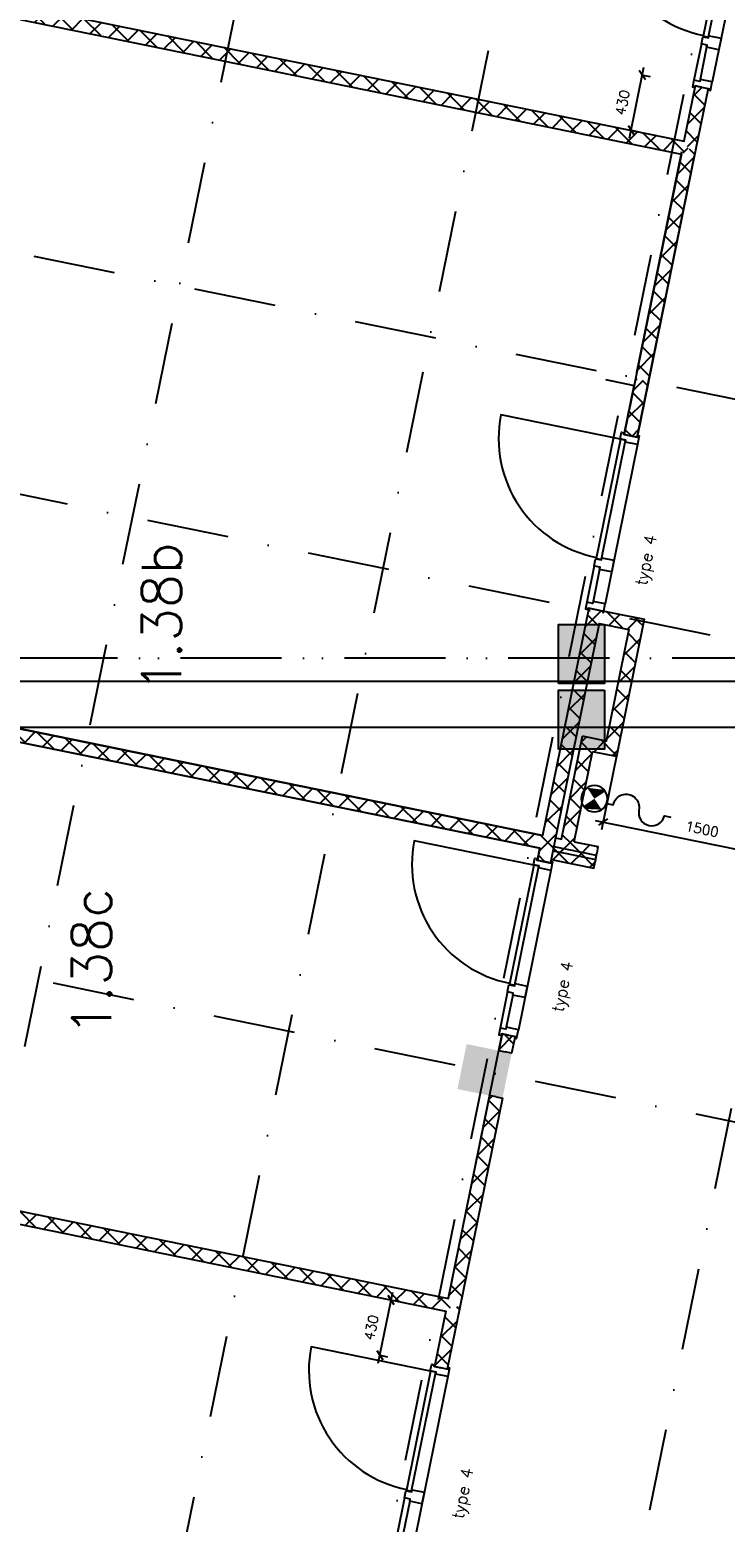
# Model space of a CAD drawing. Extents: x -171140 to 151546, y -8083 to 162438.
# Tile 9 of 96: x 12002 to 17304, y 3474 to 14849. Entities that reach past the tile are written whole.
import ezdxf

# ---------------------------------------------------------------- set-up
doc = ezdxf.new("R2010")
doc.units = 0
doc.header["$LTSCALE"] = 50
doc.header["$MEASUREMENT"] = 0
doc.header["$PDMODE"] = 3
doc.header["$PDSIZE"] = 0.001
for name, pattern in [('DASHDOT', [25, 12.5, -6.25, 0, -6.25]), ('HIDDEN2', [0.1875, 0.125, -0.0625]), ('STRAM_0WT$0$DASHDOT', [25, 12.5, -6.25, 0, -6.25]), ('STRAM_0WT$0$DD1', [2.66667, 1.66667, -0.5, 0, -0.5])]:
    doc.linetypes.add(name, pattern=pattern)
doc.layers.get('0').update_dxf_attribs({"linetype": 'CONTINUOUS'})
doc.layers.get('DEFPOINTS').update_dxf_attribs({"linetype": 'CONTINUOUS'})
for name, color, linetype in [('0POLYBUITENOM', 7, 'CONTINUOUS'), ('A--A22--_F123-', 9, 'CONTINUOUS'), ('A--A28--_F12--', 7, 'CONTINUOUS'), ('A--A28--_F123-', 9, 'CONTINUOUS'), ('A--A56--_F123-', 7, 'CONTINUOUS'), ('A--L$7A-_STRAMIEN', 1, 'DASHDOT'), ('A--L21--', 3, 'CONTINUOUS'), ('A--L22--', 7, 'CONTINUOUS'), ('A--L22--_F-2--', 7, 'CONTINUOUS'), ('A--L24AC1_TRAPPEN', 1, 'HIDDEN2'), ('A--L28--_F12--', 7, 'CONTINUOUS'), ('A--L31--', 2, 'CONTINUOUS'), ('A--L32--', 7, 'CONTINUOUS'), ('A--L32--_F123-', 1, 'CONTINUOUS'), ('A--L32--_F123-DRAAIR', 7, 'CONTINUOUS'), ('A--L56--', 7, 'CONTINUOUS'), ('A--L56--_F123-', 7, 'CONTINUOUS'), ('A--M1$A-_F123-', 1, 'CONTINUOUS'), ('A--T$1A-_F123-_R', 4, 'CONTINUOUS'), ('KOLOM350X350', 1, 'CONTINUOUS'), ('ROOSTERS', 1, 'CONTINUOUS'), ('STRAM_0WT$0$A--L$7A-_STRAM', 1, 'STRAM_0WT$0$DASHDOT'), ('STRAM_0WT$0$A--L90--_F---4', 250, 'CONTINUOUS'), ('STRAM_0WT$0$A--L90--_F-23-', 7, 'CONTINUOUS'), ('STRAM_0WT$0$A--L90--_F123-', 7, 'CONTINUOUS'), ('STRAM_0WT$0$A--T$7A8-_STRA', 8, 'STRAM_0WT$0$DASHDOT'), ('STRAM_0WT$0$STRAMIEN', 1, 'STRAM_0WT$0$DD1'), ('TEKSTKOZIJNMERK', 2, 'CONTINUOUS'), ('X--LR---_CP', 7, 'CONTINUOUS')]:
    doc.layers.add(name, color=color, linetype=linetype)
doc.styles.add('ALFA-0_25', font='ROMANS')
doc.styles.add('B-01', font='SIMPLEX.SHX', dxfattribs={"width": 0.8, "height": 4.5})
doc.styles.add('HIEMSTRA', font='romans.shx')
doc.dimstyles.new('1OP2', dxfattribs={"dimscale": 30, "dimtxt": 2.5, "dimasz": 2, "dimexe": 2, "dimexo": 0, "dimgap": 2, "dimtad": 1, "dimdec": 0, "dimzin": 0, "dimtxsty": 'HIEMSTRA', "dimblk1": 'OBLIQUE', "dimblk2": 'OBLIQUE', "dimsah": 1, "dimcen": -3, "dimdle": 2, "dimclrd": 2, "dimclre": 2, "dimclrt": 3, "dimazin": 3, "dimtfac": 1, "dimtdec": 0, "dimtofl": 0, "dimtmove": 0, "dimatfit": 3, "dimtvp": 0.833333, "dimtolj": 1, "dimtzin": 0})

# ---------------------------------------------------------------- blocks, each defined once
blk = doc.blocks.new('STRAM_0WT$0$S090024-')
at = {"layer": 'STRAM_0WT$0$A--L90--_F---4', "linetype": 'CONTINUOUS'}
for points in [[(-0.000001, 5.999999), (-0.000001, -6)], [(-6.000001, 0), (5.999999, 0)]]:
    blk.add_lwpolyline(points, dxfattribs=at)
blk.add_lwpolyline([(-4.000001, 0, 1), (3.999998, 0, 1)], format="xyb", close=True, dxfattribs=at)
at = {"layer": 'STRAM_0WT$0$A--L90--_F-23-', "color": 255}
blk.add_circle((0, 0), 0.0123, dxfattribs=at)
at = {"layer": 'STRAM_0WT$0$A--L90--_F123-', "color": 2, "linetype": 'CONTINUOUS'}
for points in [[(-0.000001, 5.999999), (-0.000001, -6)], [(-6.000001, 0), (5.999999, 0)]]:
    blk.add_lwpolyline(points, dxfattribs=at)
blk.add_lwpolyline([(-4.000001, 0, 1), (3.999998, 0, 1)], format="xyb", close=True, dxfattribs=at)
blk = doc.blocks.new('STRAM_0WT')
at = {"layer": 'STRAM_0WT$0$A--L$7A-_STRAM'}
for p, q in [((-38410.733, 89013.047), (-64231.371, -37744.184)), ((-44567.212, 68559.429), (-66142.131, -37354.959)), ((-48269.28, -22243.942), (-68001.343, -18224.491)), ((-48628.564, -24007.72), (-68387.817, -19982.731)), ((-51840.773, -22186.947), (-68367.287, -22186.947)), ((-49347.133, -27535.277), (-69079.196, -23515.826))]:
    blk.add_line(p, q, dxfattribs=at)
at = {"layer": 'STRAM_0WT$0$A--T$7A8-_STRA', "color": 8}
for p, q in [((-52143.28, 13957.807), (-62448.73, -36633.131)), ((-50281.514, 13578.563), (-60661.803, -37379.774))]:
    blk.add_line(p, q, dxfattribs=at)
at = {"layer": 'STRAM_0WT$0$STRAMIEN', "linetype": 'STRAM_0WT$0$DASHDOT', "xscale": 100, "yscale": 100, "rotation": 315}
blk.add_blockref('STRAM_0WT$0$S090024-', (-57567.002, -22186.947), dxfattribs=at)
blk = doc.blocks.new('DR_930TYPE4')
at = {"layer": 'A--L32--_F123-', "color": 1}
for p, q in [((67, 0), (1307, 0)), ((1057, -94), (1307, -94)), ((1038, -139), (1322, -139))]:
    blk.add_line(p, q, dxfattribs=at)
at = {"layer": 'A--L32--_F123-'}
for points in [[(0, -9), (0, 0), (67, 0), (67, -94), (52, -94), (52, -139), (0, -139), (0, -121), (12, -121), (12, -9), (0, -9)], [(969, 0), (1055, 0), (1057, 0), (1057, -94), (1057, -94), (1040, -94), (1040, -137), (1038, -139), (986, -139), (984, -137), (984, -94), (969, -94), (967, -94), (967, 0)], [(1374, -9), (1374, 0), (1307, 0), (1307, -94), (1322, -94), (1322, -139), (1374, -139), (1374, -121), (1362, -121), (1362, -9), (1374, -9)], [(54, -96), (54, -136), (980, -136), (977, -96), (54, -96)]]:
    blk.add_lwpolyline(points, close=True, dxfattribs=at)
blk.add_point((1374, 0), dxfattribs=at)
blk.add_point((1374, 0), dxfattribs=at)
at = {"layer": 'A--L32--_F123-DRAAIR', "color": 1}
blk.add_lwpolyline([(54, -136), (54, -1066, 0.414214), (973, -136)], format="xyb", dxfattribs=at)
at = {"layer": 'X--LR---_CP', "color": 1, "linetype": 'CONTINUOUS'}
blk.add_point((0, 0), dxfattribs=at)
at = {"layer": 'X--LR---_CP', "color": 1}
blk.add_point((982, 0), dxfattribs=at)
blk = doc.blocks.new('A$C054531D9')
at = {"layer": 'A--L32--', "linetype": 'CONTINUOUS', "xscale": -1, "rotation": 258.4862903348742}
blk.add_blockref('DR_930TYPE4', (136, 0), dxfattribs=at)
blk = doc.blocks.new('KOLOM450X350')
at = {"layer": 'A--A28--_F12--', "color": 8}
for points in [[(-175, -225), (-175, 225), (175, 225)], [(-175, -225), (175, 225), (175, -225)]]:
    blk.add_solid(points, dxfattribs=at)
at = {"layer": 'A--L28--_F12--', "color": 3, "linetype": 'CONTINUOUS'}
blk.add_lwpolyline([(-175, -225), (-175, 225), (175, 225), (175, -225)], close=True, dxfattribs=at)
at = {"layer": 'X--LR---_CP'}
for p in [(-175, 0), (-175, 0), (175, 0)]:
    blk.add_point(p, dxfattribs=at)
blk = doc.blocks.new('BETON_KOLOM_NIEUW_350X450')
at = {"layer": 'A--A28--_F123-'}
blk.add_hatch(color=53, dxfattribs=at).paths.add_polyline_path([(174, 225), (174, -225), (-176, -225), (-176, 225)])
at = {"layer": 'A--L28--_F12--', "color": 3, "linetype": 'CONTINUOUS'}
blk.add_lwpolyline([(174, 225), (174, -225), (-176, -225), (-176, 225)], close=True, dxfattribs=at)
blk = doc.blocks.new('_OBLIQUE')
at = {"color": 0, "linetype": 'BYBLOCK'}
blk.add_line((-0.5, -0.5), (0.5, 0.5), dxfattribs=at)
blk = doc.blocks.new('*D597')
at = {"layer": 'A--M1$A-_F123-', "color": 2, "linetype": 'CONTINUOUS'}
for p, q in [((16575, 14024), (16685, 14563)), ((16673, 14504), (16732, 14492)), ((16587, 14083), (16646, 14071))]:
    blk.add_line(p, q, dxfattribs=at)
at = {"layer": 'DEFPOINTS', "color": 0, "linetype": 'CONTINUOUS'}
for p in [(16673, 14504), (16673, 14504), (16587, 14083)]:
    blk.add_point(p, dxfattribs=at)
at = {"layer": 'A--M1$A-_F123-', "color": 2, "linetype": 'CONTINUOUS', "xscale": 60, "yscale": 60, "zscale": 60}
for p, rotation in [((16673, 14504), 78.4862903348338), ((16587, 14083), 258.4862903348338)]:
    blk.add_blockref('_OBLIQUE', p, dxfattribs=dict(at, rotation=rotation))
at = {"layer": 'A--M1$A-_F123-', "color": 3, "linetype": 'CONTINUOUS', "insert": (16522, 14294), "char_height": 75, "attachment_point": 5, "rotation": 78.4863, "style": 'HIEMSTRA'}
blk.add_mtext('\\A1;430', dxfattribs=at)
blk = doc.blocks.new('*D599')
at = {"layer": 'A--M1$A-_F123-', "color": 2, "linetype": 'CONTINUOUS'}
for p, q in [((14659, 4687), (14769, 5226)), ((14757, 5167), (14816, 5155)), ((14671, 4746), (14730, 4734))]:
    blk.add_line(p, q, dxfattribs=at)
at = {"layer": 'DEFPOINTS', "color": 0, "linetype": 'CONTINUOUS'}
for p in [(14757, 5167), (14757, 5167), (14671, 4746)]:
    blk.add_point(p, dxfattribs=at)
at = {"layer": 'A--M1$A-_F123-', "color": 2, "linetype": 'CONTINUOUS', "xscale": 60, "yscale": 60, "zscale": 60}
for p, rotation in [((14757, 5167), 78.4862903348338), ((14671, 4746), 258.4862903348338)]:
    blk.add_blockref('_OBLIQUE', p, dxfattribs=dict(at, rotation=rotation))
at = {"layer": 'A--M1$A-_F123-', "color": 3, "linetype": 'CONTINUOUS', "insert": (14606, 4957), "char_height": 75, "attachment_point": 5, "rotation": 78.4863, "style": 'HIEMSTRA'}
blk.add_mtext('\\A1;430', dxfattribs=at)
blk = doc.blocks.new('*D600')
at = {"layer": 'A--M1$A-_F123-', "color": 2, "linetype": 'CONTINUOUS'}
for p, q in [((16478, 9325), (16361, 8752)), ((17948, 9025), (17831, 8453)), ((16314, 8823), (17902, 8500))]:
    blk.add_line(p, q, dxfattribs=at)
at = {"layer": 'DEFPOINTS', "color": 0, "linetype": 'CONTINUOUS'}
for p in [(16478, 9325), (17948, 9025), (17843, 8512)]:
    blk.add_point(p, dxfattribs=at)
at = {"layer": 'A--M1$A-_F123-', "color": 2, "linetype": 'CONTINUOUS', "xscale": 60, "yscale": 60, "zscale": 60}
for p, rotation in [((16373, 8811), 168.4862903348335), ((17843, 8512), 348.4862903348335)]:
    blk.add_blockref('_OBLIQUE', p, dxfattribs=dict(at, rotation=rotation))
at = {"layer": 'A--M1$A-_F123-', "color": 3, "linetype": 'CONTINUOUS', "insert": (17128, 8757), "char_height": 75, "attachment_point": 5, "rotation": 348.4863, "style": 'HIEMSTRA'}
blk.add_mtext('\\A1;1500', dxfattribs=at)
blk = doc.blocks.new('*U889')
at = {"layer": 'A--A22--_F123-', "linetype": 'CONTINUOUS'}
h = blk.add_hatch(dxfattribs=at)
h.set_pattern_fill('ALFAKRS', color=256, scale=120, style=0)
h.set_pattern_definition([(45, (-10924.57, -15185.3), (-84.8528, 84.8528), []), (135, (-10924.57, -15185.3), (-84.8528, -84.8528), [])])
h.paths.add_polyline_path([(0, 0), (10, 49), (6066, -1185), (6105, -1244), (6046, -1283), (-10, -49)])
at = {"layer": 'A--L22--_F-2--', "color": 2, "linetype": 'CONTINUOUS'}
for points in [[(0, 0), (-10, -49), (6046, -1283), (6046, -1283)], [(0, 0), (10, 49), (6066, -1185), (6066, -1185)]]:
    blk.add_lwpolyline(points, dxfattribs=at)
blk = doc.blocks.new('*U1338')
at = {"layer": 'A--A22--_F123-', "linetype": 'CONTINUOUS'}
for p, q in [((-4, -50), (81, 34)), ((209, -94), (81, 34)), ((137, -79), (222, 6)), ((-4, -50), (-9, -45)), ((278, -108), (363, -23)), ((422, -137), (294, -9)), ((419, -136), (504, -52)), ((636, -180), (507, -52)), ((560, -165), (645, -80)), ((701, -194), (786, -109)), ((849, -224), (721, -96)), ((842, -223), (927, -138)), ((1062, -267), (934, -139)), ((983, -251), (1068, -167)), ((1124, -280), (1209, -195)), ((1275, -311), (1147, -183)), ((1265, -309), (1350, -224)), ((1488, -354), (1360, -226)), ((1406, -337), (1491, -253)), ((1547, -366), (1632, -281)), ((1701, -398), (1573, -269)), ((1688, -395), (1773, -310)), ((1914, -441), (1786, -313)), ((1829, -424), (1914, -339)), ((1970, -452), (2055, -368)), ((2127, -484), (1999, -356)), ((2111, -481), (2196, -396)), ((2341, -528), (2212, -400)), ((2252, -510), (2337, -425)), ((2393, -539), (2478, -454)), ((2554, -571), (2425, -443)), ((2534, -567), (2619, -482)), ((2767, -615), (2639, -486)), ((2675, -596), (2760, -511)), ((2816, -625), (2901, -540)), ((2980, -658), (2852, -530)), ((2957, -653), (3042, -569)), ((3193, -701), (3065, -573)), ((3098, -682), (3183, -597)), ((3239, -711), (3324, -626)), ((3406, -745), (3278, -617)), ((3380, -740), (3465, -655)), ((3619, -788), (3491, -660)), ((3521, -768), (3606, -683)), ((3662, -797), (3747, -712)), ((3832, -832), (3704, -704)), ((3803, -826), (3888, -741)), ((4045, -875), (3917, -747)), ((3944, -854), (4029, -770)), ((4259, -919), (4130, -790)), ((4085, -883), (4170, -798)), ((4226, -912), (4311, -827)), ((4472, -962), (4344, -834)), ((4367, -941), (4452, -856)), ((4508, -969), (4593, -885)), ((4685, -1005), (4557, -877)), ((4649, -998), (4734, -913)), ((4898, -1049), (4770, -921)), ((4790, -1027), (4875, -942)), ((4931, -1055), (5016, -971)), ((5111, -1092), (4983, -964)), ((5072, -1084), (5157, -999)), ((5324, -1136), (5196, -1007)), ((5213, -1113), (5298, -1028)), ((5354, -1142), (5439, -1057)), ((5537, -1179), (5409, -1051)), ((5495, -1170), (5580, -1086)), ((5750, -1222), (5622, -1094)), ((5636, -1199), (5721, -1114)), ((5777, -1228), (5862, -1143)), ((5964, -1266), (5835, -1138)), ((5918, -1256), (6003, -1172)), ((6092, -1225), (6048, -1181)), ((6092, -1252), (6103, -1241))]:
    blk.add_line(p, q, dxfattribs=at)
blk = doc.blocks.new('*U888')
at = {"layer": 'A--L22--_F-2--', "color": 2, "linetype": 'CONTINUOUS'}
for points in [[(0, 0), (-10, -49), (6046, -1283), (6046, -1283)], [(0, 0), (10, 49), (6066, -1185), (6066, -1185)]]:
    blk.add_lwpolyline(points, dxfattribs=at)
blk.add_blockref('*U1338', (0, 0))
blk = doc.blocks.new('*U887')
at = {"layer": 'A--A22--_F123-', "linetype": 'CONTINUOUS'}
h = blk.add_hatch(dxfattribs=at)
h.set_pattern_fill('ALFAKRS', color=256, scale=120, style=0)
h.set_pattern_definition([(45, (-9127.89, -6365.06), (-84.8528, 84.8528), []), (135, (-9127.89, -6365.06), (-84.8528, -84.8528), [])])
h.paths.add_polyline_path([(0, 0), (10, 49), (6066, -1185), (6105, -1244), (6046, -1283), (-10, -49)])
at = {"layer": 'A--L22--_F-2--', "color": 2, "linetype": 'CONTINUOUS'}
for points in [[(0, 0), (-10, -49), (6046, -1283), (6046, -1283)], [(0, 0), (10, 49), (6066, -1185), (6066, -1185)]]:
    blk.add_lwpolyline(points, dxfattribs=at)
blk = doc.blocks.new('*U885')
at = {"layer": 'A--A22--_F123-', "linetype": 'CONTINUOUS'}
h = blk.add_hatch(dxfattribs=at)
h.set_pattern_fill('ALFAKRS', color=256, scale=120, style=0)
h.set_pattern_definition([(45, (-17029.27, -13941.76), (-84.8528, 84.8528), []), (135, (-17029.27, -13941.76), (-84.8528, -84.8528), [])])
h.paths.add_polyline_path([(0, 0), (49, -10), (-310, -1774), (-359, -1764), (-408, -1754), (-59, -39)])
at = {"layer": 'A--L22--_F-2--', "color": 2, "linetype": 'CONTINUOUS'}
for points in [[(-59, -39), (-59, -39), (-408, -1754), (-408, -1754)], [(49, -10), (49, -10), (-310, -1774), (-310, -1774)]]:
    blk.add_lwpolyline(points, dxfattribs=at)
blk = doc.blocks.new('*U883')
at = {"layer": 'A--A22--_F123-', "linetype": 'CONTINUOUS'}
h = blk.add_hatch(dxfattribs=at)
h.set_pattern_fill('ALFAKRS', color=256, scale=120, style=0)
h.set_pattern_definition([(45, (-15557.2, -6715.17), (-84.8528, 84.8528), []), (135, (-15557.2, -6715.17), (-84.8528, -84.8528), [])])
h.paths.add_polyline_path([(0, 0), (49, -10), (-276, -1604), (-325, -1594), (-364, -1535), (-49, 10)])
at = {"layer": 'A--L22--_F-2--', "color": 2, "linetype": 'CONTINUOUS'}
for points in [[(0, 0), (-49, 10), (-364, -1535), (-364, -1535)], [(0, 0), (49, -10), (-276, -1604), (-276, -1604)]]:
    blk.add_lwpolyline(points, dxfattribs=at)
blk = doc.blocks.new('*U1336')
at = {"layer": 'A--A22--_F123-', "linetype": 'CONTINUOUS'}
for p, q in [((35, -78), (-50, 6)), ((-69, -87), (7, -11)), ((-112, -300), (16, -172)), ((6, -219), (-78, -135)), ((-22, -360), (-107, -276)), ((-156, -513), (-27, -385)), ((-51, -501), (-136, -417)), ((-80, -642), (-165, -558)), ((-199, -726), (-71, -598)), ((-109, -783), (-193, -699)), ((-242, -940), (-114, -811)), ((-137, -924), (-222, -840)), ((-166, -1065), (-251, -981)), ((-286, -1153), (-158, -1024)), ((-195, -1206), (-279, -1122)), ((-329, -1366), (-201, -1238)), ((-223, -1347), (-308, -1263)), ((-373, -1579), (-244, -1451)), ((-252, -1488), (-337, -1404)), ((-281, -1629), (-366, -1545)), ((-355, -1731), (-288, -1664)), ((-345, -1735), (-365, -1715))]:
    blk.add_line(p, q, dxfattribs=at)
blk = doc.blocks.new('*U882')
at = {"layer": 'A--L22--_F-2--', "color": 2, "linetype": 'CONTINUOUS'}
for points in [[(-39, 59), (-39, 59), (-392, -1674), (-392, -1674)], [(39, -59), (39, -59), (-304, -1743), (-304, -1743)]]:
    blk.add_lwpolyline(points, dxfattribs=at)
blk.add_blockref('*U1336', (0, 0))
blk = doc.blocks.new('*U1332')
at = {"layer": 'A--A22--_F123-', "linetype": 'CONTINUOUS'}
for p, q in [((7, -11), (58, 39)), ((223, -96), (94, 32)), ((114, -74), (199, 11)), ((255, -103), (340, -18)), ((347, -51), (308, -12))]:
    blk.add_line(p, q, dxfattribs=at)
blk = doc.blocks.new('*U881')
at = {"layer": 'A--L22--_F-2--', "color": 2, "linetype": 'CONTINUOUS'}
for points in [[(-39, 59), (-39, 59), (384, -27), (384, -27)], [(39, -59), (39, -59), (266, -105), (266, -105)]]:
    blk.add_lwpolyline(points, dxfattribs=at)
blk.add_blockref('*U1332', (0, 0))
blk = doc.blocks.new('*U1330')
at = {"layer": 'A--A22--_F123-', "linetype": 'CONTINUOUS'}
for p, q in [((49, -11), (23, 15)), ((-99, -236), (29, -108)), ((20, -152), (-65, -67)), ((-9, -293), (-93, -208)), ((-142, -449), (-14, -321)), ((-37, -434), (-122, -349)), ((-186, -662), (-58, -534)), ((-66, -575), (-151, -490)), ((-95, -716), (-180, -631)), ((-229, -875), (-101, -747)), ((-124, -857), (-208, -772)), ((-152, -998), (-177, -974)), ((-169, -985), (-145, -960))]:
    blk.add_line(p, q, dxfattribs=at)
blk = doc.blocks.new('*U880')
at = {"layer": 'A--L22--_F-2--', "color": 2, "linetype": 'CONTINUOUS'}
for points in [[(59, 39), (59, 39), (-154, -1008), (-154, -1008)], [(-59, -39), (-59, -39), (-232, -890), (-232, -890)]]:
    blk.add_lwpolyline(points, dxfattribs=at)
blk.add_blockref('*U1330', (0, 0))
blk = doc.blocks.new('*U1331')
at = {"layer": 'A--A22--_F123-', "linetype": 'CONTINUOUS'}
for p, q in [((-206, 74), (-190, 90)), ((-133, -24), (-49, 61)), ((16, -25), (-75, 66)), ((8, -53), (24, -36))]:
    blk.add_line(p, q, dxfattribs=at)
blk = doc.blocks.new('*U879')
at = {"layer": 'A--L22--_F-2--', "color": 2, "linetype": 'CONTINUOUS'}
for points in [[(-39, 59), (-39, 59), (-220, 96), (-220, 96)], [(39, -59), (39, -59), (-142, -22), (-142, -22)]]:
    blk.add_lwpolyline(points, dxfattribs=at)
blk.add_blockref('*U1331', (0, 0))
blk = doc.blocks.new('*U877')
at = {"layer": 'A--A22--_F123-', "linetype": 'CONTINUOUS'}
h = blk.add_hatch(dxfattribs=at)
h.set_pattern_fill('ALFAKRS', color=256, scale=120, style=0)
h.set_pattern_definition([(45, (-16669.99, -12177.98), (-84.8528, 84.8528), []), (135, (-16669.99, -12177.98), (-84.8528, -84.8528), [])])
h.paths.add_polyline_path([(0, 0), (49, -10), (-37, -433), (-86, -423), (-135, -413), (-49, 10)])
at = {"layer": 'A--L22--_F-2--', "color": 2, "linetype": 'CONTINUOUS'}
for points in [[(-49, 10), (-49, 10), (-135, -413), (-86, -423)], [(49, -10), (49, -10), (-37, -433), (-86, -423)]]:
    blk.add_lwpolyline(points, dxfattribs=at)
blk = doc.blocks.new('*U1337')
at = {"layer": 'A--A22--_F123-', "linetype": 'CONTINUOUS'}
for p, q in [((-21, -142), (-70, -93)), ((-63, -59), (-12, -8)), ((43, -37), (8, -2)), ((16, -150), (22, -144))]:
    blk.add_line(p, q, dxfattribs=at)
blk = doc.blocks.new('*U876')
at = {"layer": 'A--L22--_F-2--', "color": 2, "linetype": 'CONTINUOUS'}
for points in [[(-59, -39), (-59, -39), (-78, -131), (-29, -141)], [(49, -10), (49, -10), (20, -151), (-29, -141)]]:
    blk.add_lwpolyline(points, dxfattribs=at)
blk.add_blockref('*U1337', (0, 0))
blk = doc.blocks.new('*U875')
at = {"layer": 'A--A22--_F123-', "linetype": 'CONTINUOUS'}
h = blk.add_hatch(dxfattribs=at)
h.set_pattern_fill('ALFAKRS', color=256, scale=120, style=0)
h.set_pattern_definition([(45, (-15232.57, -5121.52), (-84.8528, 84.8528), []), (135, (-15232.57, -5121.52), (-84.8528, -84.8528), [])])
h.paths.add_polyline_path([(0, 0), (49, -10), (-47, -480), (-96, -470), (-145, -460), (-59, -39)])
at = {"layer": 'A--L22--_F-2--', "color": 2, "linetype": 'CONTINUOUS'}
for points in [[(-59, -39), (-59, -39), (-145, -460), (-96, -470)], [(49, -10), (49, -10), (-47, -480), (-96, -470)]]:
    blk.add_lwpolyline(points, dxfattribs=at)
blk = doc.blocks.new('*U866')
at = {"layer": 'A--A22--_F123-', "linetype": 'CONTINUOUS'}
h = blk.add_hatch(dxfattribs=at)
h.set_pattern_fill('ALFAKRS', color=256, scale=120, style=0)
h.set_pattern_definition([(45, (-15653.12, -7186.02), (-84.8528, 84.8528), []), (135, (-15653.12, -7186.02), (-84.8528, -84.8528), [])])
h.paths.add_polyline_path([(0, 0), (49, -10), (23, -138), (-26, -128), (-75, -118), (-49, 10)])
at = {"layer": 'A--L22--_F-2--', "color": 2, "linetype": 'CONTINUOUS'}
for points in [[(0, 0), (-49, 10), (-75, -118), (-26, -128)], [(0, 0), (49, -10), (23, -138), (-26, -128)]]:
    blk.add_lwpolyline(points, dxfattribs=at)
blk = doc.blocks.new('*U1329')
at = {"layer": 'A--A22--_F123-', "linetype": 'CONTINUOUS'}
for p, q in [((171, -86), (51, 34)), ((52, -62), (137, 23)), ((193, -90), (278, -6)), ((366, -112), (256, -1)), ((334, -119), (373, -80))]:
    blk.add_line(p, q, dxfattribs=at)
blk = doc.blocks.new('*U1325')
at = {"layer": 'A--L22--_F-2--', "color": 2, "linetype": 'CONTINUOUS'}
for points in [[(59, 39), (59, 39), (384, -27), (374, -76)], [(39, -59), (39, -59), (364, -125), (374, -76)]]:
    blk.add_lwpolyline(points, dxfattribs=at)
at = {"layer": 'A--A22--_F123-'}
blk.add_blockref('*U1329', (0, 0), dxfattribs=at)
blk = doc.blocks.new('S050122-')
at = {"layer": 'A--A56--_F123-', "color": 2}
for points in [[(0.59, 1.09), (3.18, 1.29), (2, -0.33), (3.41, 1.09)], [(1.09, -2.11), (0.59, -1.74), (3.41, -1.74), (2, -0.33)]]:
    blk.add_solid(points, dxfattribs=at)
at = {"layer": 'A--L56--_F123-', "color": 1, "linetype": 'CONTINUOUS'}
blk.add_lwpolyline([(0, -0.33, 1), (4, -0.33, 1)], format="xyb", close=True, dxfattribs=at)
blk.add_lwpolyline([(4, -0.66), (5, -0.66, -1), (9, -0.66, 0.98), (13, -0.74), (14, -0.74)], format="xyb", dxfattribs=at)
blk = doc.blocks.new('*U1333')
at = {"layer": 'A--A22--_F123-', "linetype": 'CONTINUOUS'}
for p, q in [((111, 797), (135, 821)), ((196, 713), (112, 798)), ((68, 583), (196, 712)), ((168, 572), (83, 657)), ((24, 370), (153, 498)), ((139, 431), (54, 516)), ((110, 290), (25, 375)), ((-19, 157), (109, 285)), ((81, 149), (-3, 234)), ((37, 24), (-32, 93)), ((-3, 4), (66, 72))]:
    blk.add_line(p, q, dxfattribs=at)
blk = doc.blocks.new('*U1326')
at = {"layer": 'A--L22--_F-2--', "color": 2, "linetype": 'CONTINUOUS'}
for points in [[(-39, 59), (-39, 59), (121, 843), (121, 843)], [(59, 39), (59, 39), (199, 725), (199, 725)]]:
    blk.add_lwpolyline(points, dxfattribs=at)
at = {"layer": 'A--A22--_F123-'}
blk.add_blockref('*U1333', (0, 0), dxfattribs=at)
blk = doc.blocks.new('*U1334')
at = {"layer": 'A--A22--_F123-', "linetype": 'CONTINUOUS'}
for p, q in [((141, -80), (37, 24)), ((93, -70), (178, 15)), ((238, -7), (226, 5))]:
    blk.add_line(p, q, dxfattribs=at)
blk = doc.blocks.new('*U1327')
at = {"layer": 'A--L22--_F-2--', "color": 2, "linetype": 'CONTINUOUS'}
for points in [[(59, 39), (59, 39), (240, 2), (230, -47)], [(-10, -49), (-10, -49), (220, -96), (230, -47)]]:
    blk.add_lwpolyline(points, dxfattribs=at)
at = {"layer": 'A--A22--_F123-'}
blk.add_blockref('*U1334', (0, 0), dxfattribs=at)
blk = doc.blocks.new('*U1335')
at = {"layer": 'A--A22--_F123-', "linetype": 'CONTINUOUS'}
for p, q in [((71, -66), (3, 2)), ((95, -70), (141, -25))]:
    blk.add_line(p, q, dxfattribs=at)
blk = doc.blocks.new('*U1328')
at = {"layer": 'A--L22--_F-2--', "color": 2, "linetype": 'CONTINUOUS'}
for points in [[(59, 39), (59, 39), (104, 30), (104, 30)], [(39, -59), (39, -59), (133, -78), (133, -78)]]:
    blk.add_lwpolyline(points, dxfattribs=at)
at = {"layer": 'A--A22--_F123-'}
blk.add_blockref('*U1335', (0, 0), dxfattribs=at)
blk = doc.blocks.new('*U1339')
at = {"layer": 'A--A22--_F123-', "linetype": 'CONTINUOUS'}
h = blk.add_hatch(dxfattribs=at)
h.set_pattern_fill('ALFAKRS', color=256, scale=120, style=0)
h.set_pattern_definition([(45, (-17125.08, -14412.1), (-84.8528, 84.8528), []), (135, (-17125.08, -14412.1), (-84.8528, -84.8528), [])])
h.paths.add_polyline_path([(0, 0), (49, -10), (-47, -480), (-96, -470), (-135, -411), (-49, 10)])
at = {"layer": 'A--L22--_F-2--', "color": 2, "linetype": 'CONTINUOUS'}
for points in [[(0, 0), (-49, 10), (-135, -411), (-135, -411)], [(0, 0), (49, -10), (-47, -480), (-47, -480)]]:
    blk.add_lwpolyline(points, dxfattribs=at)

msp = doc.modelspace()

# ---------------------------------------------------------------- hatches: boundary and pattern name
at = {"layer": 'KOLOM350X350', "linetype": 'CONTINUOUS'}
msp.add_hatch(color=53, dxfattribs=at).paths.add_polyline_path([(15263.2, 6775.1), (15606.2, 6705.2), (15676.1, 7048.1), (15333.1, 7118)])

# ---------------------------------------------------------------- linework, layer by layer
at = {"color": 4, "linetype": 'CONTINUOUS', "ltscale": 2}
msp.add_line((9159.6, 9884.9), (21430.7, 9884.9), dxfattribs=at)
at = {"layer": '0POLYBUITENOM', "elevation": 1}
msp.add_lwpolyline([(23023.7, 16190.3), (21626.5, 9331.4), (21612.2, 9529.9), (9452.5, 9529.9), (9877.1, 11520.8), (17178, 47487.1)], dxfattribs=at)
at = {"layer": 'A--L$7A-_STRAMIEN'}
for p, q in [((27347.7, 10002.9), (7615.6, 14022.4)), ((28922.5, 10059.9), (7249.7, 10059.9))]:
    msp.add_line(p, q, dxfattribs=at)
at = {"layer": 'A--L22--_F-2--', "color": 2, "linetype": 'CONTINUOUS'}
for p, q in [((16631, 12237), (16974.2, 13921.7)), ((16632.8, 11744.8), (17072.1, 13901.7)), ((16534.8, 11764.7), (16611, 12139)), ((16534.8, 11764.7), (16632.8, 11744.8)), ((15912.3, 8708.7), (9856.5, 9942.3)), ((15892.3, 8610.7), (9836.6, 9844.3)), ((15873.6, 8518.8), (15892.3, 8610.7)), ((15873.6, 8518.8), (15971.6, 8498.9)), ((15193.6, 5180.5), (15604.1, 7196)), ((15604.1, 7196), (15702.1, 7176))]:
    msp.add_line(p, q, dxfattribs=at).dxf.unprotected_set("ltscale", 0)
at = {"layer": 'A--L31--', "linetype": 'CONTINUOUS'}
msp.add_line((16390.7, 12183.8), (16611, 12139), dxfattribs=at)

# ---------------------------------------------------------------- block references
for name, p in [('KOLOM450X350', (16209.1, 10090.6)), ('KOLOM450X350', (16209.1, 10090.6)), ('BETON_KOLOM_NIEUW_350X450', (16209.1, 9590.6)), ('BETON_KOLOM_NIEUW_350X450', (16209.1, 9590.6))]:
    msp.add_blockref(name, p)
at = {"layer": 'A--L21--', "linetype": 'CONTINUOUS'}
for name, p in [('*U1326', (16094.7, 8621.1)), ('*U1328', (15951.4, 8650.3)), ('*U1327', (16094.7, 8621.1)), ('*U1325', (15937.9, 8584.3))]:
    msp.add_blockref(name, p, dxfattribs=at)
at = {"layer": 'A--L22--', "linetype": 'CONTINUOUS'}
for name, p in [('*U889', (10924.6, 15185.3)), ('*U1339', (17125.1, 14412.1)), ('*U885', (17029.3, 13941.8)), ('*U877', (16670, 12178)), ('*U882', (16304.3, 10382.9)), ('*U881', (16304.3, 10382.9)), ('*U880', (16628.9, 10316.8)), ('*U888', (9846.6, 9893.3)), ('*U879', (16435.6, 9368.1)), ('*U876', (15951.3, 8649.8)), ('*U866', (15653.1, 7186)), ('*U883', (15557.2, 6715.2)), ('*U887', (9127.9, 6365.1)), ('*U875', (15232.6, 5121.5))]:
    msp.add_blockref(name, p, dxfattribs=at)
at = {"layer": 'A--L24AC1_TRAPPEN'}
msp.add_blockref('STRAM_0WT', (75617, 32246.9), dxfattribs=at)
at = {"layer": 'A--L56--', "linetype": 'CONTINUOUS', "xscale": 50, "yscale": 50, "rotation": 348.4862903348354}
msp.add_blockref('S050122-', (16212.5, 9024.3), dxfattribs=at)
at = {"layer": 'ROOSTERS', "linetype": 'CONTINUOUS', "xscale": -1, "rotation": 156.9725806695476}
for p in [(17341.2, 15785.8), (16524.5, 11806.8), (15863.3, 8560.9), (15077.5, 4703.2)]:
    msp.add_blockref('A$C054531D9', p, dxfattribs=at)

# ---------------------------------------------------------------- texts
at = {"layer": 'A--T$1A-_F123-_R', "style": 'ALFA-0_25'}
for s, p in [('1.38b', (13156.6, 9799.3)), ('1.38c', (12622.8, 7179))]:
    msp.add_text(s, height=300, rotation=90, dxfattribs=at).set_placement(p)
at = {"layer": 'TEKSTKOZIJNMERK', "style": 'B-01'}
for p in [(16705.3, 10607.7), (16068.6, 7356.8), (15307.3, 3494.2)]:
    msp.add_text('type 4', height=90, rotation=78.48629, dxfattribs=at).set_placement(p)

# ---------------------------------------------------------------- dimensions: what is measured, and where the dimension line sits
at = {"layer": 'A--M1$A-_F123-', "linetype": 'CONTINUOUS'}
for base, p1, p2, picture, middle in [((16672.9, 14504.2), (16587, 14082.9), (16672.9, 14504.2), '*D597', (16522.1, 14293.5)), ((14757.2, 5167.3), (14671.3, 4746), (14757.2, 5167.3), '*D599', (14606.4, 4956.7))]:
    dim = msp.add_linear_dim(base=base, p1=p1, p2=p2, angle=78.48629, dimstyle='1OP2', dxfattribs=at)
    dim.commit()
    dim.dimension.update_dxf_attribs({"geometry": picture, "text_midpoint": middle, "dimtype": 161})
dim = msp.add_aligned_dim(p1=(16477.8, 9324.5), p2=(17947.6, 9025.1), distance=-524.1, dimstyle='1OP2', dxfattribs=at)
dim.commit()
dim.dimension.update_dxf_attribs({"geometry": '*D600', "text_midpoint": (17127.5, 8756.8)})

doc.saveas('drawing.dxf')
